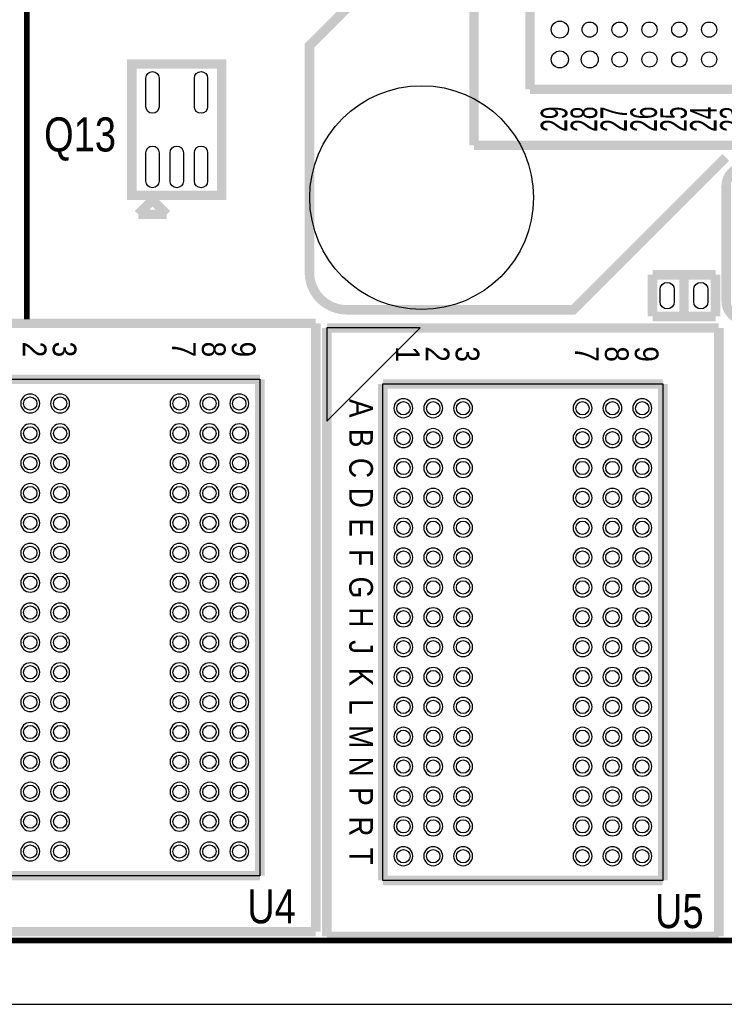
# Model space of a CAD drawing. Extents: x -1 to 181, y -28 to 74.
# Tile 11 of 20: x 89 to 108, y 0 to 26. Entities that reach past the tile are written whole.
import ezdxf
from ezdxf.enums import TextEntityAlignment as Align

# ---------------------------------------------------------------- set-up
doc = ezdxf.new("R2010")
doc.units = 0
doc.layers.add('DXF_TOP', color=7, linetype='CONTINUOUS')

msp = doc.modelspace()

# ---------------------------------------------------------------- linework, layer by layer
at = {"layer": 'DXF_TOP'}
for points in [[(0.040386, 5.266182), (6.040374, 5.266182), (6.040374, 1.066292), (13.640308, 1.066292), (13.640308, 0.066294), (167.140382, 0.066294), (167.140382, 3.316224, -0.414214), (168.14038, 4.316222), (179.83327, 4.316222, 0.199006), (180.186838, 4.46278), (180.493924, 4.769866, 0.198726), (180.640228, 5.123434), (180.640228, 68.509134, 0.198726), (180.493924, 68.862702), (180.186838, 69.169788, 0.199006), (179.83327, 69.316346), (168.14038, 69.316346, -0.414214), (167.140382, 70.316344), (167.140382, 73.566274), (22.64029, 73.566274), (22.64029, 71.966328), (14.400276, 71.966328), (14.400276, 72.4662), (0.040386, 72.4662)], [(92.491814, 24.87295), (92.491814, 24.11095, -1), (92.136214, 24.11095), (92.136214, 24.87295, -1)], [(93.791786, 24.87295), (93.791786, 24.11095, -1), (93.436186, 24.11095), (93.436186, 24.87295, -1)], [(92.491814, 22.87905), (92.491814, 22.11705, -1), (92.136214, 22.11705), (92.136214, 22.87905, -1)], [(93.1418, 22.87905), (93.1418, 22.11705, -1), (92.7862, 22.11705), (92.7862, 22.87905, -1)], [(93.791786, 22.87905), (93.791786, 22.11705, -1), (93.436186, 22.11705), (93.436186, 22.87905, -1)], [(106.293412, 19.2151), (106.293412, 18.8849, -1), (105.912412, 18.8849), (105.912412, 19.2151, -1)], [(107.193588, 19.2151), (107.193588, 18.8849, -1), (106.812588, 18.8849), (106.812588, 19.2151, -1)], [(89.039954, 15.905988, 1), (89.039954, 16.413988, 1)], [(89.840054, 15.905988, 1), (89.840054, 16.413988, 1)], [(93.039946, 15.905988, 1), (93.039946, 16.413988, 1)], [(93.840046, 15.905988, 1), (93.840046, 16.413988, 1)], [(94.639892, 15.905988, 1), (94.639892, 16.413988, 1)], [(99.289108, 16.032988, 1), (98.781108, 16.032988, 1)], [(100.088954, 16.032988, 1), (99.580954, 16.032988, 1)], [(100.889054, 16.032988, 1), (100.381054, 16.032988, 1)], [(104.088946, 16.032988, 1), (103.580946, 16.032988, 1)], [(104.889046, 16.032988, 1), (104.381046, 16.032988, 1)], [(105.688892, 16.032988, 1), (105.180892, 16.032988, 1)], [(89.039954, 15.105888, 1), (89.039954, 15.613888, 1)], [(89.840054, 15.105888, 1), (89.840054, 15.613888, 1)], [(93.039946, 15.105888, 1), (93.039946, 15.613888, 1)], [(93.840046, 15.105888, 1), (93.840046, 15.613888, 1)], [(94.639892, 15.105888, 1), (94.639892, 15.613888, 1)], [(99.289108, 15.232888, 1), (98.781108, 15.232888, 1)], [(100.088954, 15.232888, 1), (99.580954, 15.232888, 1)], [(100.889054, 15.232888, 1), (100.381054, 15.232888, 1)], [(104.088946, 15.232888, 1), (103.580946, 15.232888, 1)], [(104.889046, 15.232888, 1), (104.381046, 15.232888, 1)], [(105.688892, 15.232888, 1), (105.180892, 15.232888, 1)], [(89.039954, 14.306042, 1), (89.039954, 14.814042, 1)], [(89.840054, 14.306042, 1), (89.840054, 14.814042, 1)], [(93.039946, 14.306042, 1), (93.039946, 14.814042, 1)], [(93.840046, 14.306042, 1), (93.840046, 14.814042, 1)], [(94.639892, 14.306042, 1), (94.639892, 14.814042, 1)], [(99.289108, 14.433042, 1), (98.781108, 14.433042, 1)], [(100.088954, 14.433042, 1), (99.580954, 14.433042, 1)], [(100.889054, 14.433042, 1), (100.381054, 14.433042, 1)], [(104.088946, 14.433042, 1), (103.580946, 14.433042, 1)], [(104.889046, 14.433042, 1), (104.381046, 14.433042, 1)], [(105.688892, 14.433042, 1), (105.180892, 14.433042, 1)], [(89.039954, 13.505942, 1), (89.039954, 14.013942, 1)], [(89.840054, 13.505942, 1), (89.840054, 14.013942, 1)], [(93.039946, 13.505942, 1), (93.039946, 14.013942, 1)], [(93.840046, 13.505942, 1), (93.840046, 14.013942, 1)], [(94.639892, 13.505942, 1), (94.639892, 14.013942, 1)], [(99.289108, 13.632942, 1), (98.781108, 13.632942, 1)], [(100.088954, 13.632942, 1), (99.580954, 13.632942, 1)], [(100.889054, 13.632942, 1), (100.381054, 13.632942, 1)], [(104.088946, 13.632942, 1), (103.580946, 13.632942, 1)], [(104.889046, 13.632942, 1), (104.381046, 13.632942, 1)], [(105.688892, 13.632942, 1), (105.180892, 13.632942, 1)], [(89.039954, 12.706096, 1), (89.039954, 13.214096, 1)], [(89.840054, 12.706096, 1), (89.840054, 13.214096, 1)], [(93.039946, 12.706096, 1), (93.039946, 13.214096, 1)], [(93.840046, 12.706096, 1), (93.840046, 13.214096, 1)], [(94.639892, 12.706096, 1), (94.639892, 13.214096, 1)], [(99.289108, 12.833096, 1), (98.781108, 12.833096, 1)], [(100.088954, 12.833096, 1), (99.580954, 12.833096, 1)], [(100.889054, 12.833096, 1), (100.381054, 12.833096, 1)], [(104.088946, 12.833096, 1), (103.580946, 12.833096, 1)], [(104.889046, 12.833096, 1), (104.381046, 12.833096, 1)], [(105.688892, 12.833096, 1), (105.180892, 12.833096, 1)], [(89.039954, 11.905996, 1), (89.039954, 12.413996, 1)], [(89.840054, 11.905996, 1), (89.840054, 12.413996, 1)], [(93.039946, 11.905996, 1), (93.039946, 12.413996, 1)], [(93.840046, 11.905996, 1), (93.840046, 12.413996, 1)], [(94.639892, 11.905996, 1), (94.639892, 12.413996, 1)], [(99.289108, 12.032996, 1), (98.781108, 12.032996, 1)], [(100.088954, 12.032996, 1), (99.580954, 12.032996, 1)], [(100.889054, 12.032996, 1), (100.381054, 12.032996, 1)], [(104.088946, 12.032996, 1), (103.580946, 12.032996, 1)], [(104.889046, 12.032996, 1), (104.381046, 12.032996, 1)], [(105.688892, 12.032996, 1), (105.180892, 12.032996, 1)], [(89.039954, 11.105896, 1), (89.039954, 11.613896, 1)], [(89.840054, 11.105896, 1), (89.840054, 11.613896, 1)], [(93.039946, 11.105896, 1), (93.039946, 11.613896, 1)], [(93.840046, 11.105896, 1), (93.840046, 11.613896, 1)], [(94.639892, 11.105896, 1), (94.639892, 11.613896, 1)], [(99.289108, 11.232896, 1), (98.781108, 11.232896, 1)], [(100.088954, 11.232896, 1), (99.580954, 11.232896, 1)], [(100.889054, 11.232896, 1), (100.381054, 11.232896, 1)], [(104.088946, 11.232896, 1), (103.580946, 11.232896, 1)], [(104.889046, 11.232896, 1), (104.381046, 11.232896, 1)], [(105.688892, 11.232896, 1), (105.180892, 11.232896, 1)], [(89.039954, 10.30605, 1), (89.039954, 10.81405, 1)], [(89.840054, 10.30605, 1), (89.840054, 10.81405, 1)], [(93.039946, 10.30605, 1), (93.039946, 10.81405, 1)], [(93.840046, 10.30605, 1), (93.840046, 10.81405, 1)], [(94.639892, 10.30605, 1), (94.639892, 10.81405, 1)], [(99.289108, 10.43305, 1), (98.781108, 10.43305, 1)], [(100.088954, 10.43305, 1), (99.580954, 10.43305, 1)], [(100.889054, 10.43305, 1), (100.381054, 10.43305, 1)], [(104.088946, 10.43305, 1), (103.580946, 10.43305, 1)], [(104.889046, 10.43305, 1), (104.381046, 10.43305, 1)], [(105.688892, 10.43305, 1), (105.180892, 10.43305, 1)], [(89.039954, 9.50595, 1), (89.039954, 10.01395, 1)], [(89.840054, 9.50595, 1), (89.840054, 10.01395, 1)], [(93.039946, 9.50595, 1), (93.039946, 10.01395, 1)], [(93.840046, 9.50595, 1), (93.840046, 10.01395, 1)], [(94.639892, 9.50595, 1), (94.639892, 10.01395, 1)], [(99.289108, 9.63295, 1), (98.781108, 9.63295, 1)], [(100.088954, 9.63295, 1), (99.580954, 9.63295, 1)], [(100.889054, 9.63295, 1), (100.381054, 9.63295, 1)], [(104.088946, 9.63295, 1), (103.580946, 9.63295, 1)], [(104.889046, 9.63295, 1), (104.381046, 9.63295, 1)], [(105.688892, 9.63295, 1), (105.180892, 9.63295, 1)], [(89.039954, 8.706104, 1), (89.039954, 9.214104, 1)], [(89.840054, 8.706104, 1), (89.840054, 9.214104, 1)], [(93.039946, 8.706104, 1), (93.039946, 9.214104, 1)], [(93.840046, 8.706104, 1), (93.840046, 9.214104, 1)], [(94.639892, 8.706104, 1), (94.639892, 9.214104, 1)], [(99.289108, 8.833104, 1), (98.781108, 8.833104, 1)], [(100.088954, 8.833104, 1), (99.580954, 8.833104, 1)], [(100.889054, 8.833104, 1), (100.381054, 8.833104, 1)], [(104.088946, 8.833104, 1), (103.580946, 8.833104, 1)], [(104.889046, 8.833104, 1), (104.381046, 8.833104, 1)], [(105.688892, 8.833104, 1), (105.180892, 8.833104, 1)], [(89.039954, 7.906004, 1), (89.039954, 8.414004, 1)], [(89.840054, 7.906004, 1), (89.840054, 8.414004, 1)], [(93.039946, 7.906004, 1), (93.039946, 8.414004, 1)], [(93.840046, 7.906004, 1), (93.840046, 8.414004, 1)], [(94.639892, 7.906004, 1), (94.639892, 8.414004, 1)], [(99.289108, 8.033004, 1), (98.781108, 8.033004, 1)], [(100.088954, 8.033004, 1), (99.580954, 8.033004, 1)], [(100.889054, 8.033004, 1), (100.381054, 8.033004, 1)], [(104.088946, 8.033004, 1), (103.580946, 8.033004, 1)], [(104.889046, 8.033004, 1), (104.381046, 8.033004, 1)], [(105.688892, 8.033004, 1), (105.180892, 8.033004, 1)], [(89.039954, 7.105904, 1), (89.039954, 7.613904, 1)], [(89.840054, 7.105904, 1), (89.840054, 7.613904, 1)], [(93.039946, 7.105904, 1), (93.039946, 7.613904, 1)], [(93.840046, 7.105904, 1), (93.840046, 7.613904, 1)], [(94.639892, 7.105904, 1), (94.639892, 7.613904, 1)], [(99.289108, 7.232904, 1), (98.781108, 7.232904, 1)], [(100.088954, 7.232904, 1), (99.580954, 7.232904, 1)], [(100.889054, 7.232904, 1), (100.381054, 7.232904, 1)], [(104.088946, 7.232904, 1), (103.580946, 7.232904, 1)], [(104.889046, 7.232904, 1), (104.381046, 7.232904, 1)], [(105.688892, 7.232904, 1), (105.180892, 7.232904, 1)], [(89.039954, 6.306058, 1), (89.039954, 6.814058, 1)], [(89.840054, 6.306058, 1), (89.840054, 6.814058, 1)], [(93.039946, 6.306058, 1), (93.039946, 6.814058, 1)], [(93.840046, 6.306058, 1), (93.840046, 6.814058, 1)], [(94.639892, 6.306058, 1), (94.639892, 6.814058, 1)], [(99.289108, 6.433058, 1), (98.781108, 6.433058, 1)], [(100.088954, 6.433058, 1), (99.580954, 6.433058, 1)], [(100.889054, 6.433058, 1), (100.381054, 6.433058, 1)], [(104.088946, 6.433058, 1), (103.580946, 6.433058, 1)], [(104.889046, 6.433058, 1), (104.381046, 6.433058, 1)], [(105.688892, 6.433058, 1), (105.180892, 6.433058, 1)], [(89.039954, 5.505958, 1), (89.039954, 6.013958, 1)], [(89.840054, 5.505958, 1), (89.840054, 6.013958, 1)], [(93.039946, 5.505958, 1), (93.039946, 6.013958, 1)], [(93.840046, 5.505958, 1), (93.840046, 6.013958, 1)], [(94.639892, 5.505958, 1), (94.639892, 6.013958, 1)], [(99.289108, 5.632958, 1), (98.781108, 5.632958, 1)], [(100.088954, 5.632958, 1), (99.580954, 5.632958, 1)], [(100.889054, 5.632958, 1), (100.381054, 5.632958, 1)], [(104.088946, 5.632958, 1), (103.580946, 5.632958, 1)], [(104.889046, 5.632958, 1), (104.381046, 5.632958, 1)], [(105.688892, 5.632958, 1), (105.180892, 5.632958, 1)], [(89.039954, 4.706112, 1), (89.039954, 5.214112, 1)], [(89.840054, 4.706112, 1), (89.840054, 5.214112, 1)], [(93.039946, 4.706112, 1), (93.039946, 5.214112, 1)], [(93.840046, 4.706112, 1), (93.840046, 5.214112, 1)], [(94.639892, 4.706112, 1), (94.639892, 5.214112, 1)], [(99.289108, 4.833112, 1), (98.781108, 4.833112, 1)], [(100.088954, 4.833112, 1), (99.580954, 4.833112, 1)], [(100.889054, 4.833112, 1), (100.381054, 4.833112, 1)], [(104.088946, 4.833112, 1), (103.580946, 4.833112, 1)], [(104.889046, 4.833112, 1), (104.381046, 4.833112, 1)], [(105.688892, 4.833112, 1), (105.180892, 4.833112, 1)], [(89.039954, 3.906012, 1), (89.039954, 4.414012, 1)], [(89.840054, 3.906012, 1), (89.840054, 4.414012, 1)], [(93.039946, 3.906012, 1), (93.039946, 4.414012, 1)], [(93.840046, 3.906012, 1), (93.840046, 4.414012, 1)], [(94.639892, 3.906012, 1), (94.639892, 4.414012, 1)], [(99.289108, 4.033012, 1), (98.781108, 4.033012, 1)], [(100.088954, 4.033012, 1), (99.580954, 4.033012, 1)], [(100.889054, 4.033012, 1), (100.381054, 4.033012, 1)], [(104.088946, 4.033012, 1), (103.580946, 4.033012, 1)], [(104.889046, 4.033012, 1), (104.381046, 4.033012, 1)], [(105.688892, 4.033012, 1), (105.180892, 4.033012, 1)]]:
    msp.add_lwpolyline(points, format="xyb", close=True, dxfattribs=at)
for points, const_width in [([(88.9508, 18.415), (88.9508, 63.5762)], 0.1524), ([(100.9269, 50.0761), (100.9269, 23.0759)], 0.254), ([(102.427024, 48.575976), (102.427024, 24.576024)], 0.254), ([(102.427024, 24.576024), (126.426976, 24.576024)], 0.254), ([(100.9269, 23.0759), (127.9271, 23.0759)], 0.254), ([(97.519236, 18.67027), (103.590344, 18.67027), (107.674664, 22.75459)], 0.254), ([(92.314014, 21.60905), (91.933014, 21.22805)], 0.254), ([(92.695014, 21.22805), (92.314014, 21.60905)], 0.254), ([(91.933014, 21.22805), (92.695014, 21.22805)], 0.254), ([(105.709212, 18.4912), (105.709212, 19.6088)], 0.254), ([(105.709212, 19.6088), (107.396788, 19.6088)], 0.254), ([(106.553, 18.4912), (106.553, 19.6088)], 0.254), ([(107.396788, 19.6088), (107.396788, 18.4912)], 0.254), ([(107.396788, 18.4912), (105.709212, 18.4912)], 0.254), ([(96.689926, 18.310098), (86.190074, 18.310098)], 0.254), ([(96.689926, 2.009902), (96.689926, 18.310098)], 0.254), ([(96.985074, 18.183098), (96.985074, 1.882902)], 0.254), ([(107.484926, 18.183098), (96.985074, 18.183098)], 0.254), ([(107.484926, 1.882902), (107.484926, 18.183098)], 0.254), ([(95.190056, 16.809974), (87.689944, 16.809974)], 0.254), ([(95.190056, 3.510026), (95.190056, 16.809974)], 0.254), ([(98.484944, 16.682974), (98.484944, 3.383026)], 0.254), ([(105.985056, 16.682974), (98.484944, 16.682974)], 0.254), ([(105.985056, 3.383026), (105.985056, 16.682974)], 0.254), ([(87.689944, 3.510026), (95.190056, 3.510026)], 0.254), ([(98.484944, 3.383026), (105.985056, 3.383026)], 0.254), ([(86.190074, 2.009902), (96.689926, 2.009902)], 0.254), ([(167.1066, 1.778), (23.9014, 1.778), (23.9014, 0.1524)], 0.1524), ([(96.985074, 1.882902), (107.484926, 1.882902)], 0.254)]:
    msp.add_lwpolyline(points, dxfattribs=dict(at, const_width=const_width))
at = {"layer": 'DXF_TOP', "const_width": 0.254}
msp.add_lwpolyline([(100.730304, 29.952442), (96.519238, 25.741376), (96.519238, 19.670268, 0.414214), (97.519236, 18.67027)], format="xyb", dxfattribs=at)
msp.add_lwpolyline([(91.762072, 21.73605), (91.762072, 25.12695), (91.762072, 25.25395), (94.038928, 25.25395), (94.165928, 25.25395), (94.165928, 21.86305), (94.165928, 21.73605), (91.889072, 21.73605)], close=True, dxfattribs=at)
msp.add_lwpolyline([(108.1913, 22.498812), (109.7407, 22.498812, -0.414214), (110.2487, 21.990812), (110.2487, 18.903188, -0.414214), (109.7407, 18.395188), (108.1913, 18.395188, -0.414214), (107.6833, 18.903188), (107.6833, 21.990812, -0.414214), (108.1913, 22.498812)], format="xyb", close=True, dxfattribs=at)
at = {"layer": 'DXF_TOP'}
for points in [[(96.985074, 18.183098), (96.985074, 15.682976), (99.484942, 18.183098)], [(87.689944, 16.809974), (95.190056, 16.809974), (95.190056, 3.510026), (87.689944, 3.510026)], [(98.484944, 16.682974), (105.985056, 16.682974), (105.985056, 3.383026), (98.484944, 3.383026)]]:
    msp.add_lwpolyline(points, close=True, dxfattribs=at)
for centre, radius in [((103.227124, 26.17597), 0.2286), ((104.02697, 26.17597), 0.2032), ((104.82707, 26.17597), 0.2032), ((105.626916, 26.17597), 0.2032), ((106.427016, 26.17597), 0.2032), ((107.227116, 26.17597), 0.2032), ((103.227124, 25.376124), 0.2286), ((104.02697, 25.376124), 0.2286), ((104.82707, 25.376124), 0.2032), ((105.626916, 25.376124), 0.2032), ((106.427016, 25.376124), 0.2032), ((107.227116, 25.376124), 0.2032), ((99.524312, 21.675344), 2.9972), ((89.039954, 16.159988), 0.1778), ((89.840054, 16.159988), 0.1778), ((93.039946, 16.159988), 0.1778), ((93.840046, 16.159988), 0.1778), ((94.639892, 16.159988), 0.1778), ((99.035108, 16.032988), 0.1778), ((99.834954, 16.032988), 0.1778), ((100.635054, 16.032988), 0.1778), ((103.834946, 16.032988), 0.1778), ((104.635046, 16.032988), 0.1778), ((105.434892, 16.032988), 0.1778), ((89.039954, 15.359888), 0.1778), ((89.840054, 15.359888), 0.1778), ((93.039946, 15.359888), 0.1778), ((93.840046, 15.359888), 0.1778), ((94.639892, 15.359888), 0.1778), ((99.035108, 15.232888), 0.1778), ((99.834954, 15.232888), 0.1778), ((100.635054, 15.232888), 0.1778), ((103.834946, 15.232888), 0.1778), ((104.635046, 15.232888), 0.1778), ((105.434892, 15.232888), 0.1778), ((89.039954, 14.560042), 0.1778), ((89.840054, 14.560042), 0.1778), ((93.039946, 14.560042), 0.1778), ((93.840046, 14.560042), 0.1778), ((94.639892, 14.560042), 0.1778), ((99.035108, 14.433042), 0.1778), ((99.834954, 14.433042), 0.1778), ((100.635054, 14.433042), 0.1778), ((103.834946, 14.433042), 0.1778), ((104.635046, 14.433042), 0.1778), ((105.434892, 14.433042), 0.1778), ((89.039954, 13.759942), 0.1778), ((89.840054, 13.759942), 0.1778), ((93.039946, 13.759942), 0.1778), ((93.840046, 13.759942), 0.1778), ((94.639892, 13.759942), 0.1778), ((99.035108, 13.632942), 0.1778), ((99.834954, 13.632942), 0.1778), ((100.635054, 13.632942), 0.1778), ((103.834946, 13.632942), 0.1778), ((104.635046, 13.632942), 0.1778), ((105.434892, 13.632942), 0.1778), ((89.039954, 12.960096), 0.1778), ((89.840054, 12.960096), 0.1778), ((93.039946, 12.960096), 0.1778), ((93.840046, 12.960096), 0.1778), ((94.639892, 12.960096), 0.1778), ((99.035108, 12.833096), 0.1778), ((99.834954, 12.833096), 0.1778), ((100.635054, 12.833096), 0.1778), ((103.834946, 12.833096), 0.1778), ((104.635046, 12.833096), 0.1778), ((105.434892, 12.833096), 0.1778), ((89.039954, 12.159996), 0.1778), ((89.840054, 12.159996), 0.1778), ((93.039946, 12.159996), 0.1778), ((93.840046, 12.159996), 0.1778), ((94.639892, 12.159996), 0.1778), ((99.035108, 12.032996), 0.1778), ((99.834954, 12.032996), 0.1778), ((100.635054, 12.032996), 0.1778), ((103.834946, 12.032996), 0.1778), ((104.635046, 12.032996), 0.1778), ((105.434892, 12.032996), 0.1778), ((89.039954, 11.359896), 0.1778), ((89.840054, 11.359896), 0.1778), ((93.039946, 11.359896), 0.1778), ((93.840046, 11.359896), 0.1778), ((94.639892, 11.359896), 0.1778), ((99.035108, 11.232896), 0.1778), ((99.834954, 11.232896), 0.1778), ((100.635054, 11.232896), 0.1778), ((103.834946, 11.232896), 0.1778), ((104.635046, 11.232896), 0.1778), ((105.434892, 11.232896), 0.1778), ((89.039954, 10.56005), 0.1778), ((89.840054, 10.56005), 0.1778), ((93.039946, 10.56005), 0.1778), ((93.840046, 10.56005), 0.1778), ((94.639892, 10.56005), 0.1778), ((99.035108, 10.43305), 0.1778), ((99.834954, 10.43305), 0.1778), ((100.635054, 10.43305), 0.1778), ((103.834946, 10.43305), 0.1778), ((104.635046, 10.43305), 0.1778), ((105.434892, 10.43305), 0.1778), ((89.039954, 9.75995), 0.1778), ((89.840054, 9.75995), 0.1778), ((93.039946, 9.75995), 0.1778), ((93.840046, 9.75995), 0.1778), ((94.639892, 9.75995), 0.1778), ((99.035108, 9.63295), 0.1778), ((99.834954, 9.63295), 0.1778), ((100.635054, 9.63295), 0.1778), ((103.834946, 9.63295), 0.1778), ((104.635046, 9.63295), 0.1778), ((105.434892, 9.63295), 0.1778), ((89.039954, 8.960104), 0.1778), ((89.840054, 8.960104), 0.1778), ((93.039946, 8.960104), 0.1778), ((93.840046, 8.960104), 0.1778), ((94.639892, 8.960104), 0.1778), ((99.035108, 8.833104), 0.1778), ((99.834954, 8.833104), 0.1778), ((100.635054, 8.833104), 0.1778), ((103.834946, 8.833104), 0.1778), ((104.635046, 8.833104), 0.1778), ((105.434892, 8.833104), 0.1778), ((89.039954, 8.160004), 0.1778), ((89.840054, 8.160004), 0.1778), ((93.039946, 8.160004), 0.1778), ((93.840046, 8.160004), 0.1778), ((94.639892, 8.160004), 0.1778), ((99.035108, 8.033004), 0.1778), ((99.834954, 8.033004), 0.1778), ((100.635054, 8.033004), 0.1778), ((103.834946, 8.033004), 0.1778), ((104.635046, 8.033004), 0.1778), ((105.434892, 8.033004), 0.1778), ((89.039954, 7.359904), 0.1778), ((89.840054, 7.359904), 0.1778), ((93.039946, 7.359904), 0.1778), ((93.840046, 7.359904), 0.1778), ((94.639892, 7.359904), 0.1778), ((99.035108, 7.232904), 0.1778), ((99.834954, 7.232904), 0.1778), ((100.635054, 7.232904), 0.1778), ((103.834946, 7.232904), 0.1778), ((104.635046, 7.232904), 0.1778), ((105.434892, 7.232904), 0.1778), ((89.039954, 6.560058), 0.1778), ((89.840054, 6.560058), 0.1778), ((93.039946, 6.560058), 0.1778), ((93.840046, 6.560058), 0.1778), ((94.639892, 6.560058), 0.1778), ((99.035108, 6.433058), 0.1778), ((99.834954, 6.433058), 0.1778), ((100.635054, 6.433058), 0.1778), ((103.834946, 6.433058), 0.1778), ((104.635046, 6.433058), 0.1778), ((105.434892, 6.433058), 0.1778), ((89.039954, 5.759958), 0.1778), ((89.840054, 5.759958), 0.1778), ((93.039946, 5.759958), 0.1778), ((93.840046, 5.759958), 0.1778), ((94.639892, 5.759958), 0.1778), ((99.035108, 5.632958), 0.1778), ((99.834954, 5.632958), 0.1778), ((100.635054, 5.632958), 0.1778), ((103.834946, 5.632958), 0.1778), ((104.635046, 5.632958), 0.1778), ((105.434892, 5.632958), 0.1778), ((89.039954, 4.960112), 0.1778), ((89.840054, 4.960112), 0.1778), ((93.039946, 4.960112), 0.1778), ((93.840046, 4.960112), 0.1778), ((94.639892, 4.960112), 0.1778), ((99.035108, 4.833112), 0.1778), ((99.834954, 4.833112), 0.1778), ((100.635054, 4.833112), 0.1778), ((103.834946, 4.833112), 0.1778), ((104.635046, 4.833112), 0.1778), ((105.434892, 4.833112), 0.1778), ((89.039954, 4.160012), 0.1778), ((89.840054, 4.160012), 0.1778), ((93.039946, 4.160012), 0.1778), ((93.840046, 4.160012), 0.1778), ((94.639892, 4.160012), 0.1778), ((99.035108, 4.033012), 0.1778), ((99.834954, 4.033012), 0.1778), ((100.635054, 4.033012), 0.1778), ((103.834946, 4.033012), 0.1778), ((104.635046, 4.033012), 0.1778), ((105.434892, 4.033012), 0.1778)]:
    msp.add_circle(centre, radius, dxfattribs=at)

# ---------------------------------------------------------------- texts
for s, height, rotation, width, p in [('29', 0.7112, 90, 0.642857, (103.427022, 23.775924)), ('28', 0.7112, 90, 0.642857, (104.227122, 23.775924)), ('27', 0.7112, 90, 0.642857, (105.026968, 23.775924)), ('26', 0.7112, 90, 0.642857, (105.827068, 23.775924)), ('25', 0.7112, 90, 0.642857, (106.626914, 23.775924)), ('24', 0.7112, 90, 0.642857, (107.427014, 23.775924)), ('23', 0.7112, 90, 0.642857, (108.227114, 23.775924)), ('2', 0.635, 270, 0.88, (88.840056, 17.610074)), ('3', 0.635, 270, 0.88, (89.639902, 17.610074)), ('7', 0.635, 270, 0.88, (92.840048, 17.610074)), ('8', 0.635, 270, 0.88, (93.639894, 17.610074)), ('9', 0.635, 270, 0.88, (94.439994, 17.610074)), ('3', 0.635, 270, 0.88, (100.434902, 17.483074)), ('1', 0.635, 270, 0.88, (98.834956, 17.483074)), ('2', 0.635, 270, 0.88, (99.635056, 17.483074)), ('7', 0.635, 270, 0.88, (103.635048, 17.483074)), ('8', 0.635, 270, 0.88, (104.434894, 17.483074)), ('9', 0.635, 270, 0.88, (105.234994, 17.483074)), ('A', 0.635, 270, 0.88, (97.585022, 16.032988)), ('B', 0.635, 270, 0.88, (97.585022, 15.232888)), ('C', 0.635, 270, 0.88, (97.585022, 14.433042)), ('D', 0.635, 270, 0.88, (97.585022, 13.632942)), ('E', 0.635, 270, 0.88, (97.585022, 12.833096)), ('F', 0.635, 270, 0.88, (97.585022, 12.032996)), ('G', 0.635, 270, 0.88, (97.585022, 11.232896)), ('H', 0.635, 270, 0.88, (97.585022, 10.43305)), ('J', 0.635, 270, 0.88, (97.585022, 9.63295)), ('K', 0.635, 270, 0.88, (97.585022, 8.833104)), ('L', 0.635, 270, 0.88, (97.585022, 8.033004)), ('M', 0.635, 270, 0.88, (97.585022, 7.232904)), ('N', 0.635, 270, 0.88, (97.585022, 6.433058)), ('P', 0.635, 270, 0.88, (97.585022, 5.632958)), ('R', 0.635, 270, 0.88, (97.585022, 4.833112)), ('T', 0.635, 270, 0.88, (97.585022, 4.033012))]:
    msp.add_text(s, height=height, rotation=rotation, dxfattribs=dict(at, width=width)).set_placement(p, align=Align.CENTER)
at = {"layer": 'DXF_TOP', "width": 0.833333}
for s, p in [('Q13', (90.3732, 22.9108)), ('U4', (95.504, 2.2352)), ('U5', (106.426, 2.1082))]:
    msp.add_text(s, height=0.9144, dxfattribs=at).set_placement(p, align=Align.CENTER)

doc.saveas('drawing.dxf')
